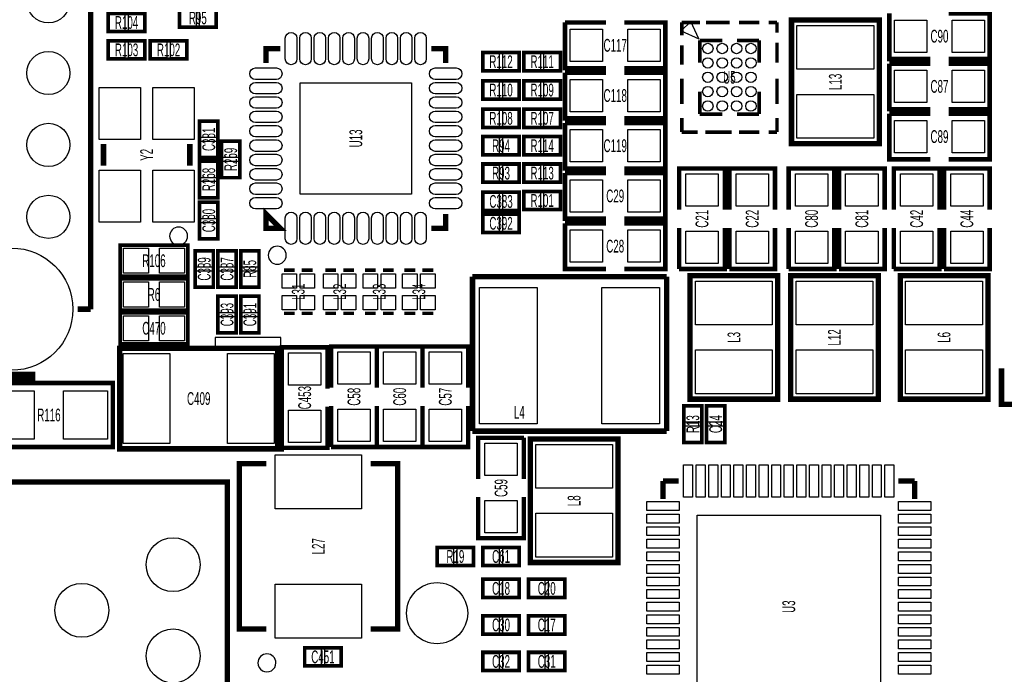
# Model space of a CAD drawing. Extents: x -11 to 103, y 0 to 58.
# Tile 3 of 16: x 13 to 40, y 12 to 31. Entities that reach past the tile are written whole.
import ezdxf
from ezdxf.enums import TextEntityAlignment as Align

# ---------------------------------------------------------------- set-up
doc = ezdxf.new("R2010")
doc.units = 0
for name, color, linetype in [('BG_SILKSCREEN_TOP', 7, 'CONTINUOUS'), ('PG_SILKSCREEN_TOP', 253, 'CONTINUOUS'), ('PIN_SOLDERMASK_TOP', 92, 'CONTINUOUS'), ('RD_SILKSCREEN_TOP', 30, 'CONTINUOUS')]:
    doc.layers.add(name, color=color, linetype=linetype)

msp = doc.modelspace()

# ---------------------------------------------------------------- linework, layer by layer
at = {"layer": 'BG_SILKSCREEN_TOP'}
msp.add_lwpolyline([(19.7866, 21.4884), (19.7866, 21.844), (17.9578, 21.844), (17.9578, 21.5138), (17.9832, 21.4884)], close=True, dxfattribs=at)
at = {"layer": 'BG_SILKSCREEN_TOP', "const_width": 0.381}
msp.add_lwpolyline([(12.954, 20.701), (11.303, 20.701)], dxfattribs=at)
at = {"layer": 'PG_SILKSCREEN_TOP'}
for points, const_width in [([(14.493773, 35.771099), (14.493773, 22.629089)], 0.150012), ([(16.9672, 30.48), (17.9832, 30.48), (17.9832, 30.988), (16.9672, 30.988), (16.9672, 30.48)], 0.1016), ([(16.002, 30.861), (14.986, 30.861), (14.986, 30.353), (16.002, 30.353), (16.002, 30.861)], 0.1016), ([(28.829, 29.337), (27.686, 29.337), (27.686, 30.607)], 0.127), ([(27.686, 30.607), (28.829, 30.607)], 0.127), ([(29.337, 30.607), (30.48, 30.607), (30.48, 29.337), (29.337, 29.337)], 0.127), ([(36.42741, 27.237182), (36.42741, 30.674818), (33.987232, 30.674818), (33.987232, 27.236928), (36.42741, 27.236928), (36.42741, 27.237182)], 0.1524), ([(37.846, 29.591), (36.703, 29.591), (36.703, 30.861)], 0.127), ([(38.354, 30.861), (39.497, 30.861), (39.497, 29.591), (38.354, 29.591)], 0.127), ([(30.933009, 30.607991), (30.933009, 30.246904)], 0.1), ([(30.933009, 30.607991), (31.44459, 30.607991)], 0.1), ([(31.606896, 30.607991), (32.262394, 30.607991)], 0.1), ([(32.529805, 30.607991), (33.0867, 30.607991)], 0.1), ([(33.582991, 30.607991), (33.350302, 30.607991)], 0.1), ([(33.582991, 30.607991), (33.582991, 30.32379)], 0.1), ([(16.002, 30.099), (14.986, 30.099), (14.986, 29.591), (16.002, 29.591), (16.002, 30.099)], 0.1016), ([(17.1704, 30.099), (16.1544, 30.099), (16.1544, 29.591), (17.1704, 29.591), (17.1704, 30.099)], 0.1016), ([(31.433008, 30.107992), (32.060693, 30.107992)], 0.1), ([(31.433008, 30.107992), (31.433008, 29.490695)], 0.1), ([(33.082992, 30.107992), (32.469607, 30.107992)], 0.1), ([(33.082992, 30.107992), (33.082992, 29.490695)], 0.1), ([(19.369303, 29.481297), (19.369303, 29.881297), (19.769303, 29.881297)], 0.150089), ([(24.369497, 29.481297), (24.369497, 29.881297), (23.969497, 29.881297)], 0.150089), ([(30.933009, 29.437406), (30.933009, 29.970298)], 0.1), ([(33.582991, 30.044212), (33.582991, 29.487393)], 0.1), ([(26.416, 29.7688), (25.4, 29.7688), (25.4, 29.2608), (26.416, 29.2608), (26.416, 29.7688)], 0.1016), ([(27.559, 29.7688), (26.543, 29.7688), (26.543, 29.2608), (27.559, 29.2608), (27.559, 29.7688)], 0.1016), ([(37.846, 28.194), (36.703, 28.194), (36.703, 29.464)], 0.127), ([(36.703, 29.464), (37.846, 29.464)], 0.127), ([(38.354, 29.464), (39.497, 29.464), (39.497, 28.194), (38.354, 28.194)], 0.127), ([(26.416, 28.9814), (25.4, 28.9814), (25.4, 28.4734), (26.416, 28.4734), (26.416, 28.9814)], 0.1016), ([(27.559, 28.9814), (26.543, 28.9814), (26.543, 28.4734), (27.559, 28.4734), (27.559, 28.9814)], 0.1016), ([(28.829, 27.94), (27.686, 27.94), (27.686, 29.21)], 0.127), ([(27.686, 29.21), (28.829, 29.21)], 0.127), ([(29.337, 29.21), (30.48, 29.21), (30.48, 27.94), (29.337, 27.94)], 0.127), ([(30.933009, 29.041903), (30.933009, 28.341904)], 0.1), ([(33.582991, 29.041903), (33.582991, 28.341904)], 0.1), ([(31.433008, 28.058008), (31.433008, 28.684093)], 0.1), ([(33.082992, 28.058008), (33.082992, 28.684093)], 0.1), ([(26.416, 28.194), (25.4, 28.194), (25.4, 27.686), (26.416, 27.686), (26.416, 28.194)], 0.1016), ([(27.559, 28.194), (26.543, 28.194), (26.543, 27.686), (27.559, 27.686), (27.559, 28.194)], 0.1016), ([(30.933009, 27.558009), (30.933009, 27.950897)], 0.1), ([(31.433008, 28.058008), (32.060693, 28.058008)], 0.1), ([(33.082992, 28.058008), (32.469607, 28.058008)], 0.1), ([(33.582991, 27.558009), (33.582991, 27.950897)], 0.1), ([(37.846, 26.797), (36.703, 26.797), (36.703, 28.067)], 0.127), ([(36.703, 28.067), (37.846, 28.067)], 0.127), ([(38.354, 28.067), (39.497, 28.067), (39.497, 26.797), (38.354, 26.797)], 0.127), ([(18.034, 26.8478), (18.034, 27.8638), (17.526, 27.8638), (17.526, 26.8478), (18.034, 26.8478)], 0.1016), ([(28.829, 26.543), (27.686, 26.543), (27.686, 27.813)], 0.127), ([(27.686, 27.813), (28.829, 27.813)], 0.127), ([(29.337, 27.813), (30.48, 27.813), (30.48, 26.543), (29.337, 26.543)], 0.127), ([(26.416, 27.432), (25.4, 27.432), (25.4, 26.924), (26.416, 26.924), (26.416, 27.432)], 0.1016), ([(27.559, 27.432), (26.543, 27.432), (26.543, 26.924), (27.559, 26.924), (27.559, 27.432)], 0.1016), ([(30.933009, 27.558009), (31.377407, 27.558009)], 0.1), ([(31.591098, 27.558009), (32.322999, 27.558009)], 0.1), ([(32.529805, 27.558009), (33.0867, 27.558009)], 0.1), ([(33.582991, 27.558009), (33.350302, 27.558009)], 0.1), ([(14.852802, 26.624001), (14.852802, 27.223999)], 0.150012), ([(17.252798, 26.624001), (17.252798, 27.223999)], 0.150012), ([(18.6436, 26.289), (18.6436, 27.305), (18.1356, 27.305), (18.1356, 26.289), (18.6436, 26.289)], 0.1016), ([(18.034, 25.7302), (18.034, 26.7462), (17.526, 26.7462), (17.526, 25.7302), (18.034, 25.7302)], 0.1016), ([(26.416, 26.67), (25.4, 26.67), (25.4, 26.162), (26.416, 26.162), (26.416, 26.67)], 0.1016), ([(27.559, 26.67), (26.543, 26.67), (26.543, 26.162), (27.559, 26.162), (27.559, 26.67)], 0.1016), ([(30.861, 25.4), (30.861, 26.543), (32.131, 26.543), (32.131, 25.4)], 0.127), ([(32.258, 25.4), (32.258, 26.543), (33.528, 26.543), (33.528, 25.4)], 0.127), ([(33.909, 25.4), (33.909, 26.543), (35.179, 26.543), (35.179, 25.4)], 0.127), ([(35.306, 25.4), (35.306, 26.543), (36.576, 26.543), (36.576, 25.4)], 0.127), ([(36.83, 25.4), (36.83, 26.543), (38.1, 26.543), (38.1, 25.4)], 0.127), ([(38.227, 25.4), (38.227, 26.543), (39.497, 26.543), (39.497, 25.4)], 0.127), ([(28.829, 25.146), (27.686, 25.146), (27.686, 26.416)], 0.127), ([(27.686, 26.416), (28.829, 26.416)], 0.127), ([(29.337, 26.416), (30.48, 26.416), (30.48, 25.146), (29.337, 25.146)], 0.127), ([(25.4, 25.3746), (26.416, 25.3746), (26.416, 25.8826), (25.4, 25.8826), (25.4, 25.3746)], 0.1016), ([(27.559, 25.908), (26.543, 25.908), (26.543, 25.4), (27.559, 25.4), (27.559, 25.908)], 0.1016), ([(17.526, 25.6032), (17.526, 24.5872), (18.034, 24.5872), (18.034, 25.6032), (17.526, 25.6032)], 0.1016), ([(19.769303, 24.881103), (19.369303, 24.881103), (19.369303, 25.281103), (19.769303, 24.881103)], 0.150089), ([(23.969497, 24.881103), (24.369497, 24.881103), (24.369497, 25.281103)], 0.150089), ([(25.4, 24.765), (26.416, 24.765), (26.416, 25.273), (25.4, 25.273), (25.4, 24.765)], 0.1016), ([(28.829, 23.749), (27.686, 23.749), (27.686, 25.019)], 0.127), ([(27.686, 25.019), (28.829, 25.019)], 0.127), ([(29.337, 25.019), (30.48, 25.019), (30.48, 23.749), (29.337, 23.749)], 0.127), ([(32.131, 24.892), (32.131, 23.749), (30.861, 23.749)], 0.127), ([(30.861, 23.749), (30.861, 24.892)], 0.127), ([(33.528, 24.892), (33.528, 23.749), (32.258, 23.749)], 0.127), ([(32.258, 23.749), (32.258, 24.892)], 0.127), ([(35.179, 24.892), (35.179, 23.749), (33.909, 23.749)], 0.127), ([(33.909, 23.749), (33.909, 24.892)], 0.127), ([(36.576, 24.892), (36.576, 23.749), (35.306, 23.749)], 0.127), ([(35.306, 23.749), (35.306, 24.892)], 0.127), ([(38.1, 24.892), (38.1, 23.749), (36.83, 23.749)], 0.127), ([(36.83, 23.749), (36.83, 24.892)], 0.127), ([(39.497, 24.892), (39.497, 23.749), (38.227, 23.749)], 0.127), ([(38.227, 23.749), (38.227, 24.892)], 0.127), ([(15.3162, 24.4094), (17.1958, 24.4094), (17.1958, 23.5458), (15.3162, 23.5458), (15.3162, 24.4094)], 0.1016), ([(17.399, 24.257), (17.399, 23.241), (17.907, 23.241), (17.907, 24.257), (17.399, 24.257)], 0.1016), ([(18.034, 24.257), (18.034, 23.241), (18.542, 23.241), (18.542, 24.257), (18.034, 24.257)], 0.1016), ([(18.669, 24.257), (18.669, 23.241), (19.177, 23.241), (19.177, 24.257), (18.669, 24.257)], 0.1016), ([(20.168083, 23.713999), (19.868083, 23.713999)], 0.1), ([(20.368082, 23.713999), (20.668082, 23.713999)], 0.1), ([(21.320658, 23.713999), (21.020659, 23.713999)], 0.1), ([(21.520658, 23.713999), (21.820657, 23.713999)], 0.1), ([(22.421317, 23.713999), (22.121317, 23.713999)], 0.1), ([(22.621316, 23.713999), (22.921316, 23.713999)], 0.1), ([(23.521975, 23.713999), (23.221975, 23.713999)], 0.1), ([(23.721974, 23.713999), (24.021974, 23.713999)], 0.1), ([(30.512995, 23.535894), (25.113005, 23.535894)], 0.1524), ([(25.113005, 23.535894), (25.113005, 19.235903)], 0.1524), ([(30.512995, 19.235903), (30.512995, 23.535894)], 0.1524), ([(31.16199, 23.562818), (31.16199, 20.125182), (33.602168, 20.125182), (33.602168, 23.563072), (31.16199, 23.563072), (31.16199, 23.562818)], 0.1524), ([(36.40201, 20.125182), (36.40201, 23.562818), (33.961832, 23.562818), (33.961832, 20.124928), (36.40201, 20.124928), (36.40201, 20.125182)], 0.1524), ([(39.45001, 20.125182), (39.45001, 23.562818), (37.009832, 23.562818), (37.009832, 20.124928), (39.45001, 20.124928), (39.45001, 20.125182)], 0.1524), ([(17.1958, 22.606), (15.3162, 22.606), (15.3162, 23.4696), (17.1958, 23.4696), (17.1958, 22.606)], 0.1016), ([(18.542, 21.971), (18.542, 22.987), (18.034, 22.987), (18.034, 21.971), (18.542, 21.971)], 0.1016), ([(19.177, 21.971), (19.177, 22.987), (18.669, 22.987), (18.669, 21.971), (19.177, 21.971)], 0.1016), ([(14.130579, 22.629089), (14.493773, 22.629089)], 0.150012), ([(17.1958, 21.6662), (15.3162, 21.6662), (15.3162, 22.5298), (17.1958, 22.5298), (17.1958, 21.6662)], 0.1016), ([(20.168083, 22.514001), (19.868083, 22.514001)], 0.1), ([(20.668082, 22.514001), (20.368082, 22.514001)], 0.1), ([(21.320658, 22.514001), (21.020659, 22.514001)], 0.1), ([(21.820657, 22.514001), (21.520658, 22.514001)], 0.1), ([(22.421317, 22.514001), (22.121317, 22.514001)], 0.1), ([(22.921316, 22.514001), (22.621316, 22.514001)], 0.1), ([(23.521975, 22.514001), (23.221975, 22.514001)], 0.1), ([(24.021974, 22.514001), (23.721974, 22.514001)], 0.1), ([(21.1836, 20.447), (21.1836, 21.59), (22.4536, 21.59), (22.4536, 20.447)], 0.127), ([(22.4536, 20.447), (22.4536, 21.59), (23.7236, 21.59), (23.7236, 20.447)], 0.127), ([(23.7236, 20.447), (23.7236, 21.59), (24.9936, 21.59), (24.9936, 20.447)], 0.127), ([(19.700596, 18.742203), (19.700596, 21.542197), (15.300604, 21.542197), (15.300604, 18.742203), (19.800595, 18.742203), (19.800595, 21.542197), (19.600596, 21.542197)], 0.150012), ([(19.812, 20.4216), (19.812, 21.5646), (21.082, 21.5646), (21.082, 20.4216)], 0.127), ([(40.825014, 19.982688), (39.825016, 19.982688), (39.825016, 20.982711)], 0.150012), ([(11.557, 20.574), (15.113, 20.574), (15.113, 18.796), (11.557, 18.796), (11.557, 20.574)], 0.127), ([(22.4536, 19.939), (22.4536, 18.796), (21.1836, 18.796)], 0.127), ([(21.1836, 18.796), (21.1836, 19.939)], 0.127), ([(23.7236, 19.939), (23.7236, 18.796), (22.4536, 18.796)], 0.127), ([(22.4536, 18.796), (22.4536, 19.939)], 0.127), ([(24.9936, 19.939), (24.9936, 18.796), (23.7236, 18.796)], 0.127), ([(23.7236, 18.796), (23.7236, 19.939)], 0.127), ([(30.988, 19.939), (30.988, 18.923), (31.496, 18.923), (31.496, 19.939), (30.988, 19.939)], 0.1016), ([(32.131, 18.923), (32.131, 19.939), (31.623, 19.939), (31.623, 18.923), (32.131, 18.923)], 0.1016), ([(21.082, 19.9136), (21.082, 18.7706), (19.812, 18.7706)], 0.127), ([(19.812, 18.7706), (19.812, 19.9136)], 0.127), ([(25.113005, 19.235903), (30.512995, 19.235903)], 0.1524), ([(25.273, 17.907), (25.273, 19.05), (26.543, 19.05)], 0.127), ([(26.543, 19.05), (26.543, 17.907)], 0.127), ([(29.16301, 15.578582), (29.16301, 19.016218), (26.722832, 19.016218), (26.722832, 15.578328), (29.16301, 15.578328), (29.16301, 15.578582)], 0.1524), ([(19.380505, 18.327827), (18.630519, 18.327827), (18.630519, 13.727836), (19.380505, 13.727836)], 0.150012), ([(22.280524, 13.727836), (23.03051, 13.727836), (23.03051, 18.327827), (22.280524, 18.327827)], 0.150012), ([(-3.000096, 1.779829), (-1.0001, 1.779829), (-1.0001, 17.819827), (18.299913, 17.819827), (18.299913, 1.779829), (-3.000096, 1.779829), (-3.000096, 17.819827), (-1.0001, 17.819827)], 0.150012), ([(30.40888, 17.85112), (30.849062, 17.85112)], 0.150114), ([(30.40888, 17.85112), (30.40888, 17.350994)], 0.150114), ([(37.40912, 17.85112), (36.959032, 17.85112)], 0.150114), ([(37.40912, 17.85112), (37.40912, 17.350994)], 0.150114), ([(26.543, 17.399), (26.543, 16.256), (25.273, 16.256), (25.273, 17.399)], 0.127), ([(24.13, 15.494), (25.146, 15.494), (25.146, 16.002), (24.13, 16.002), (24.13, 15.494)], 0.1016), ([(25.4, 15.494), (26.416, 15.494), (26.416, 16.002), (25.4, 16.002), (25.4, 15.494)], 0.1016), ([(26.416, 15.113), (25.4, 15.113), (25.4, 14.605), (26.416, 14.605), (26.416, 15.113)], 0.1016), ([(27.686, 15.113), (26.67, 15.113), (26.67, 14.605), (27.686, 14.605), (27.686, 15.113)], 0.1016), ([(26.416, 14.097), (25.4, 14.097), (25.4, 13.589), (26.416, 13.589), (26.416, 14.097)], 0.1016), ([(27.686, 14.097), (26.67, 14.097), (26.67, 13.589), (27.686, 13.589), (27.686, 14.097)], 0.1016), ([(20.447, 12.7), (21.463, 12.7), (21.463, 13.208), (20.447, 13.208), (20.447, 12.7)], 0.1016), ([(26.416, 13.081), (25.4, 13.081), (25.4, 12.573), (26.416, 12.573), (26.416, 13.081)], 0.1016), ([(27.686, 13.081), (26.67, 13.081), (26.67, 12.573), (27.686, 12.573), (27.686, 13.081)], 0.1016)]:
    msp.add_lwpolyline(points, dxfattribs=dict(at, const_width=const_width))
msp.add_lwpolyline([(31.188, 30.637988), (30.921503, 30.371491), (31.410097, 30.149394)], close=True, dxfattribs=at)
for points in [[(17.191787, 24.6634, 1), (16.69182, 24.663395, 1)], [(19.934987, 24.13, 1), (19.435002, 24.129988, 1)], [(19.646214, 12.785801, 1), (19.146186, 12.785799, 1)]]:
    msp.add_lwpolyline(points, format="xyb", close=True, dxfattribs=at)
at = {"layer": 'PIN_SOLDERMASK_TOP'}
for points in [[(16.975074, 30.508956), (16.975074, 30.959044), (17.425162, 30.959044), (17.425162, 30.508956)], [(17.525238, 30.508956), (17.525238, 30.959044), (17.975326, 30.959044), (17.975326, 30.508956)], [(15.443962, 30.832044), (15.443962, 30.381956), (14.993874, 30.381956), (14.993874, 30.832044)], [(15.994126, 30.832044), (15.994126, 30.381956), (15.544038, 30.381956), (15.544038, 30.832044)], [(36.849939, 29.776039), (36.849939, 30.675936), (37.749836, 30.675936), (37.749836, 29.776039)], [(38.450139, 29.776039), (38.450139, 30.675936), (39.350036, 30.675936), (39.350036, 29.776039)], [(27.832939, 29.522039), (27.832939, 30.421936), (28.732836, 30.421936), (28.732836, 29.522039)], [(29.433139, 29.522039), (29.433139, 30.421936), (30.333036, 30.421936), (30.333036, 29.522039)], [(36.2712, 29.30525), (34.1376, 29.30525), (34.1376, 30.52445), (36.2712, 30.52445)], [(15.443962, 30.070044), (15.443962, 29.619956), (14.993874, 29.619956), (14.993874, 30.070044)], [(15.994126, 30.070044), (15.994126, 29.619956), (15.544038, 29.619956), (15.544038, 30.070044)], [(16.612362, 30.070044), (16.612362, 29.619956), (16.162274, 29.619956), (16.162274, 30.070044)], [(17.162526, 30.070044), (17.162526, 29.619956), (16.712438, 29.619956), (16.712438, 30.070044)], [(25.857962, 29.739844), (25.857962, 29.289756), (25.407874, 29.289756), (25.407874, 29.739844)], [(26.408126, 29.739844), (26.408126, 29.289756), (25.958038, 29.289756), (25.958038, 29.739844)], [(27.000962, 29.739844), (27.000962, 29.289756), (26.550874, 29.289756), (26.550874, 29.739844)], [(27.551126, 29.739844), (27.551126, 29.289756), (27.101038, 29.289756), (27.101038, 29.739844)], [(27.832939, 28.125039), (27.832939, 29.024936), (28.732836, 29.024936), (28.732836, 28.125039)], [(29.433139, 28.125039), (29.433139, 29.024936), (30.333036, 29.024936), (30.333036, 28.125039)], [(36.849939, 28.379039), (36.849939, 29.278936), (37.749836, 29.278936), (37.749836, 28.379039)], [(38.450139, 28.379039), (38.450139, 29.278936), (39.350036, 29.278936), (39.350036, 28.379039)], [(15.877794, 27.349006), (14.727784, 27.349006), (14.727784, 28.799015), (15.877794, 28.799015)], [(17.377816, 27.349006), (16.227806, 27.349006), (16.227806, 28.799015), (17.377816, 28.799015)], [(23.419448, 25.831152), (20.319352, 25.831152), (20.319352, 28.931248), (23.419448, 28.931248)], [(25.857962, 28.952444), (25.857962, 28.502356), (25.407874, 28.502356), (25.407874, 28.952444)], [(26.408126, 28.952444), (26.408126, 28.502356), (25.958038, 28.502356), (25.958038, 28.952444)], [(27.000962, 28.952444), (27.000962, 28.502356), (26.550874, 28.502356), (26.550874, 28.952444)], [(27.551126, 28.952444), (27.551126, 28.502356), (27.101038, 28.502356), (27.101038, 28.952444)], [(36.2712, 27.38755), (34.1376, 27.38755), (34.1376, 28.60675), (36.2712, 28.60675)], [(25.857962, 28.165044), (25.857962, 27.714956), (25.407874, 27.714956), (25.407874, 28.165044)], [(26.408126, 28.165044), (26.408126, 27.714956), (25.958038, 27.714956), (25.958038, 28.165044)], [(27.000962, 28.165044), (27.000962, 27.714956), (26.550874, 27.714956), (26.550874, 28.165044)], [(27.551126, 28.165044), (27.551126, 27.714956), (27.101038, 27.714956), (27.101038, 28.165044)], [(18.005044, 27.405863), (17.554956, 27.405863), (17.554956, 27.855951), (18.005044, 27.855951)], [(36.849939, 26.982039), (36.849939, 27.881936), (37.749836, 27.881936), (37.749836, 26.982039)], [(38.450139, 26.982039), (38.450139, 27.881936), (39.350036, 27.881936), (39.350036, 26.982039)], [(25.857962, 27.403044), (25.857962, 26.952956), (25.407874, 26.952956), (25.407874, 27.403044)], [(26.408126, 27.403044), (26.408126, 26.952956), (25.958038, 26.952956), (25.958038, 27.403044)], [(27.000962, 27.403044), (27.000962, 26.952956), (26.550874, 26.952956), (26.550874, 27.403044)], [(27.551126, 27.403044), (27.551126, 26.952956), (27.101038, 26.952956), (27.101038, 27.403044)], [(27.832939, 26.728039), (27.832939, 27.627936), (28.732836, 27.627936), (28.732836, 26.728039)], [(29.433139, 26.728039), (29.433139, 27.627936), (30.333036, 27.627936), (30.333036, 26.728039)], [(18.005044, 26.855649), (17.554956, 26.855649), (17.554956, 27.305737), (18.005044, 27.305737)], [(18.614644, 26.847038), (18.164556, 26.847038), (18.164556, 27.297126), (18.614644, 27.297126)], [(18.005044, 26.288238), (17.554956, 26.288238), (17.554956, 26.738326), (18.005044, 26.738326)], [(18.614644, 26.296874), (18.164556, 26.296874), (18.164556, 26.746962), (18.614644, 26.746962)], [(25.857962, 26.641044), (25.857962, 26.190956), (25.407874, 26.190956), (25.407874, 26.641044)], [(26.408126, 26.641044), (26.408126, 26.190956), (25.958038, 26.190956), (25.958038, 26.641044)], [(27.000962, 26.641044), (27.000962, 26.190956), (26.550874, 26.190956), (26.550874, 26.641044)], [(27.551126, 26.641044), (27.551126, 26.190956), (27.101038, 26.190956), (27.101038, 26.641044)], [(15.877794, 25.048985), (14.727784, 25.048985), (14.727784, 26.498994), (15.877794, 26.498994)], [(17.377816, 25.048985), (16.227806, 25.048985), (16.227806, 26.498994), (17.377816, 26.498994)], [(31.945948, 25.496152), (31.046052, 25.496152), (31.046052, 26.396048), (31.945948, 26.396048)], [(33.342948, 25.496152), (32.443052, 25.496152), (32.443052, 26.396048), (33.342948, 26.396048)], [(34.993948, 25.496152), (34.094052, 25.496152), (34.094052, 26.396048), (34.993948, 26.396048)], [(36.390948, 25.496152), (35.491052, 25.496152), (35.491052, 26.396048), (36.390948, 26.396048)], [(37.914948, 25.496152), (37.015052, 25.496152), (37.015052, 26.396048), (37.914948, 26.396048)], [(39.311948, 25.496152), (38.412052, 25.496152), (38.412052, 26.396048), (39.311948, 26.396048)], [(18.005044, 25.738074), (17.554956, 25.738074), (17.554956, 26.188162), (18.005044, 26.188162)], [(27.832939, 25.331039), (27.832939, 26.230936), (28.732836, 26.230936), (28.732836, 25.331039)], [(29.433139, 25.331039), (29.433139, 26.230936), (30.333036, 26.230936), (30.333036, 25.331039)], [(25.407849, 25.403556), (25.407849, 25.853644), (25.857937, 25.853644), (25.857937, 25.403556)], [(25.958063, 25.403556), (25.958063, 25.853644), (26.408151, 25.853644), (26.408151, 25.403556)], [(27.000962, 25.879044), (27.000962, 25.428956), (26.550874, 25.428956), (26.550874, 25.879044)], [(27.551126, 25.879044), (27.551126, 25.428956), (27.101038, 25.428956), (27.101038, 25.879044)], [(17.554956, 25.595351), (18.005044, 25.595351), (18.005044, 25.145263), (17.554956, 25.145263)], [(25.407849, 24.793956), (25.407849, 25.244044), (25.857937, 25.244044), (25.857937, 24.793956)], [(25.958063, 24.793956), (25.958063, 25.244044), (26.408151, 25.244044), (26.408151, 24.793956)], [(17.554956, 25.045137), (18.005044, 25.045137), (18.005044, 24.595049), (17.554956, 24.595049)], [(27.832939, 23.934039), (27.832939, 24.833936), (28.732836, 24.833936), (28.732836, 23.934039)], [(29.433139, 23.934039), (29.433139, 24.833936), (30.333036, 24.833936), (30.333036, 23.934039)], [(31.945948, 23.895952), (31.046052, 23.895952), (31.046052, 24.795848), (31.945948, 24.795848)], [(33.342948, 23.895952), (32.443052, 23.895952), (32.443052, 24.795848), (33.342948, 24.795848)], [(34.993948, 23.895952), (34.094052, 23.895952), (34.094052, 24.795848), (34.993948, 24.795848)], [(36.390948, 23.895952), (35.491052, 23.895952), (35.491052, 24.795848), (36.390948, 24.795848)], [(37.914948, 23.895952), (37.015052, 23.895952), (37.015052, 24.795848), (37.914948, 24.795848)], [(39.311948, 23.895952), (38.412052, 23.895952), (38.412052, 24.795848), (39.311948, 24.795848)], [(15.405608, 23.627105), (15.405608, 24.328095), (16.106597, 24.328095), (16.106597, 23.627105)], [(16.405403, 23.627105), (16.405403, 24.328095), (17.106392, 24.328095), (17.106392, 23.627105)], [(17.427956, 24.249151), (17.878044, 24.249151), (17.878044, 23.799063), (17.427956, 23.799063)], [(18.062956, 24.249151), (18.513044, 24.249151), (18.513044, 23.799063), (18.062956, 23.799063)], [(18.697956, 24.249126), (19.148044, 24.249126), (19.148044, 23.799038), (18.697956, 23.799038)], [(17.427956, 23.698937), (17.878044, 23.698937), (17.878044, 23.248849), (17.427956, 23.248849)], [(18.062956, 23.698937), (18.513044, 23.698937), (18.513044, 23.248849), (18.062956, 23.248849)], [(18.697956, 23.698962), (19.148044, 23.698962), (19.148044, 23.248874), (18.697956, 23.248874)], [(19.818071, 23.613999), (20.21807, 23.613999), (20.21807, 23.214), (19.818071, 23.214)], [(20.318095, 23.613999), (20.718094, 23.613999), (20.718094, 23.214), (20.318095, 23.214)], [(20.970646, 23.613999), (21.370646, 23.613999), (21.370646, 23.214), (20.970646, 23.214)], [(21.470671, 23.613999), (21.87067, 23.613999), (21.87067, 23.214), (21.470671, 23.214)], [(22.071305, 23.613999), (22.471304, 23.613999), (22.471304, 23.214), (22.071305, 23.214)], [(22.571329, 23.613999), (22.971328, 23.613999), (22.971328, 23.214), (22.571329, 23.214)], [(23.171963, 23.613999), (23.571962, 23.613999), (23.571962, 23.214), (23.171963, 23.214)], [(23.671987, 23.613999), (24.071986, 23.613999), (24.071986, 23.214), (23.671987, 23.214)], [(16.106597, 23.388295), (16.106597, 22.687305), (15.405608, 22.687305), (15.405608, 23.388295)], [(17.106392, 23.388295), (17.106392, 22.687305), (16.405403, 22.687305), (16.405403, 23.388295)], [(31.3182, 23.41245), (33.4518, 23.41245), (33.4518, 22.19325), (31.3182, 22.19325)], [(36.2458, 22.19325), (34.1122, 22.19325), (34.1122, 23.41245), (36.2458, 23.41245)], [(39.2938, 22.19325), (37.1602, 22.19325), (37.1602, 23.41245), (39.2938, 23.41245)], [(19.818071, 23.014), (20.21807, 23.014), (20.21807, 22.614001), (19.818071, 22.614001)], [(20.318095, 23.014), (20.718094, 23.014), (20.718094, 22.614001), (20.318095, 22.614001)], [(20.970646, 23.014), (21.370646, 23.014), (21.370646, 22.614001), (20.970646, 22.614001)], [(21.470671, 23.014), (21.87067, 23.014), (21.87067, 22.614001), (21.470671, 22.614001)], [(22.071305, 23.014), (22.471304, 23.014), (22.471304, 22.614001), (22.071305, 22.614001)], [(22.571329, 23.014), (22.971328, 23.014), (22.971328, 22.614001), (22.571329, 22.614001)], [(23.171963, 23.014), (23.571962, 23.014), (23.571962, 22.614001), (23.171963, 22.614001)], [(23.671987, 23.014), (24.071986, 23.014), (24.071986, 22.614001), (23.671987, 22.614001)], [(26.912951, 23.236047), (26.912951, 19.435953), (25.313056, 19.435953), (25.313056, 23.236047)], [(30.312944, 23.236047), (30.312944, 19.435953), (28.713049, 19.435953), (28.713049, 23.236047)], [(18.513044, 22.529063), (18.062956, 22.529063), (18.062956, 22.979151), (18.513044, 22.979151)], [(19.148044, 22.529063), (18.697956, 22.529063), (18.697956, 22.979151), (19.148044, 22.979151)], [(16.106597, 22.448495), (16.106597, 21.747505), (15.405608, 21.747505), (15.405608, 22.448495)], [(17.106392, 22.448495), (17.106392, 21.747505), (16.405403, 21.747505), (16.405403, 22.448495)], [(18.513044, 21.978849), (18.062956, 21.978849), (18.062956, 22.428937), (18.513044, 22.428937)], [(19.148044, 21.978849), (18.697956, 21.978849), (18.697956, 22.428937), (19.148044, 22.428937)], [(16.700589, 21.392197), (16.700589, 18.892202), (15.400591, 18.892202), (15.400591, 21.392197)], [(19.600608, 21.392197), (19.600608, 18.892202), (18.300611, 18.892202), (18.300611, 21.392197)], [(20.896948, 20.517752), (19.997052, 20.517752), (19.997052, 21.417648), (20.896948, 21.417648)], [(22.268548, 20.543152), (21.368652, 20.543152), (21.368652, 21.443048), (22.268548, 21.443048)], [(23.538548, 20.543152), (22.638652, 20.543152), (22.638652, 21.443048), (23.538548, 21.443048)], [(24.808548, 20.543152), (23.908652, 20.543152), (23.908652, 21.443048), (24.808548, 21.443048)], [(31.3182, 21.49475), (33.4518, 21.49475), (33.4518, 20.27555), (31.3182, 20.27555)], [(36.2458, 20.27555), (34.1122, 20.27555), (34.1122, 21.49475), (36.2458, 21.49475)], [(39.2938, 20.27555), (37.1602, 20.27555), (37.1602, 21.49475), (39.2938, 21.49475)], [(11.7094, 19.0119), (11.7094, 20.3581), (12.9286, 20.3581), (12.9286, 19.0119)], [(13.7414, 19.0119), (13.7414, 20.3581), (14.9606, 20.3581), (14.9606, 19.0119)], [(20.896948, 18.917552), (19.997052, 18.917552), (19.997052, 19.817448), (20.896948, 19.817448)], [(22.268548, 18.942952), (21.368652, 18.942952), (21.368652, 19.842848), (22.268548, 19.842848)], [(23.538548, 18.942952), (22.638652, 18.942952), (22.638652, 19.842848), (23.538548, 19.842848)], [(24.808548, 18.942952), (23.908652, 18.942952), (23.908652, 19.842848), (24.808548, 19.842848)], [(31.016956, 19.931126), (31.467044, 19.931126), (31.467044, 19.481038), (31.016956, 19.481038)], [(32.102044, 19.481063), (31.651956, 19.481063), (31.651956, 19.931151), (32.102044, 19.931151)], [(31.016956, 19.380962), (31.467044, 19.380962), (31.467044, 18.930874), (31.016956, 18.930874)], [(32.102044, 18.930849), (31.651956, 18.930849), (31.651956, 19.380937), (32.102044, 19.380937)], [(25.458052, 18.903048), (26.357948, 18.903048), (26.357948, 18.003152), (25.458052, 18.003152)], [(29.0068, 17.64665), (26.8732, 17.64665), (26.8732, 18.86585), (29.0068, 18.86585)], [(22.030512, 17.07788), (19.630517, 17.07788), (19.630517, 18.577979), (22.030512, 18.577979)], [(31.233351, 17.401515), (30.984457, 17.401515), (30.984457, 18.300725), (31.233351, 18.300725)], [(31.583363, 17.401515), (31.334469, 17.401515), (31.334469, 18.300725), (31.583363, 18.300725)], [(31.933375, 17.401515), (31.684481, 17.401515), (31.684481, 18.300725), (31.933375, 18.300725)], [(32.283387, 17.401515), (32.034493, 17.401515), (32.034493, 18.300725), (32.283387, 18.300725)], [(32.633399, 17.401515), (32.384505, 17.401515), (32.384505, 18.300725), (32.633399, 18.300725)], [(32.983411, 17.401515), (32.734517, 17.401515), (32.734517, 18.300725), (32.983411, 18.300725)], [(33.333423, 17.401515), (33.084529, 17.401515), (33.084529, 18.300725), (33.333423, 18.300725)], [(33.683435, 17.401515), (33.434541, 17.401515), (33.434541, 18.300725), (33.683435, 18.300725)], [(34.033447, 17.401515), (33.784553, 17.401515), (33.784553, 18.300725), (34.033447, 18.300725)], [(34.383459, 17.401515), (34.134565, 17.401515), (34.134565, 18.300725), (34.383459, 18.300725)], [(34.733471, 17.401515), (34.484577, 17.401515), (34.484577, 18.300725), (34.733471, 18.300725)], [(35.083483, 17.401515), (34.834589, 17.401515), (34.834589, 18.300725), (35.083483, 18.300725)], [(35.433495, 17.401515), (35.184601, 17.401515), (35.184601, 18.300725), (35.433495, 18.300725)], [(35.783507, 17.401515), (35.534613, 17.401515), (35.534613, 18.300725), (35.783507, 18.300725)], [(36.133519, 17.401515), (35.884625, 17.401515), (35.884625, 18.300725), (36.133519, 18.300725)], [(36.483531, 17.401515), (36.234637, 17.401515), (36.234637, 18.300725), (36.483531, 18.300725)], [(36.833543, 17.401515), (36.584649, 17.401515), (36.584649, 18.300725), (36.833543, 18.300725)], [(25.458052, 17.302848), (26.357948, 17.302848), (26.357948, 16.402952), (25.458052, 16.402952)], [(30.858485, 17.026649), (29.959275, 17.026649), (29.959275, 17.275543), (30.858485, 17.275543)], [(37.858725, 17.026649), (36.959515, 17.026649), (36.959515, 17.275543), (37.858725, 17.275543)], [(29.0068, 15.72895), (26.8732, 15.72895), (26.8732, 16.94815), (29.0068, 16.94815)], [(30.858485, 16.676637), (29.959275, 16.676637), (29.959275, 16.925531), (30.858485, 16.925531)], [(36.459046, 11.800954), (31.358954, 11.800954), (31.358954, 16.901046), (36.459046, 16.901046)], [(37.858725, 16.676637), (36.959515, 16.676637), (36.959515, 16.925531), (37.858725, 16.925531)], [(30.858485, 16.326625), (29.959275, 16.326625), (29.959275, 16.575519), (30.858485, 16.575519)], [(37.858725, 16.326625), (36.959515, 16.326625), (36.959515, 16.575519), (37.858725, 16.575519)], [(30.858485, 15.976613), (29.959275, 15.976613), (29.959275, 16.225507), (30.858485, 16.225507)], [(37.858725, 15.976613), (36.959515, 15.976613), (36.959515, 16.225507), (37.858725, 16.225507)], [(24.137874, 15.522956), (24.137874, 15.973044), (24.587962, 15.973044), (24.587962, 15.522956)], [(24.688038, 15.522956), (24.688038, 15.973044), (25.138126, 15.973044), (25.138126, 15.522956)], [(25.407849, 15.522956), (25.407849, 15.973044), (25.857937, 15.973044), (25.857937, 15.522956)], [(25.958063, 15.522956), (25.958063, 15.973044), (26.408151, 15.973044), (26.408151, 15.522956)], [(30.858485, 15.626601), (29.959275, 15.626601), (29.959275, 15.875495), (30.858485, 15.875495)], [(37.858725, 15.626601), (36.959515, 15.626601), (36.959515, 15.875495), (37.858725, 15.875495)], [(30.858485, 15.276589), (29.959275, 15.276589), (29.959275, 15.525483), (30.858485, 15.525483)], [(37.858725, 15.276589), (36.959515, 15.276589), (36.959515, 15.525483), (37.858725, 15.525483)], [(25.857937, 15.084044), (25.857937, 14.633956), (25.407849, 14.633956), (25.407849, 15.084044)], [(26.408151, 15.084044), (26.408151, 14.633956), (25.958063, 14.633956), (25.958063, 15.084044)], [(27.127937, 15.084044), (27.127937, 14.633956), (26.677849, 14.633956), (26.677849, 15.084044)], [(27.678151, 15.084044), (27.678151, 14.633956), (27.228063, 14.633956), (27.228063, 15.084044)], [(30.858485, 14.926577), (29.959275, 14.926577), (29.959275, 15.175471), (30.858485, 15.175471)], [(37.858725, 14.926577), (36.959515, 14.926577), (36.959515, 15.175471), (37.858725, 15.175471)], [(22.030512, 13.477684), (19.630517, 13.477684), (19.630517, 14.977783), (22.030512, 14.977783)], [(30.858485, 14.576565), (29.959275, 14.576565), (29.959275, 14.825459), (30.858485, 14.825459)], [(37.858725, 14.576565), (36.959515, 14.576565), (36.959515, 14.825459), (37.858725, 14.825459)], [(30.858485, 14.226553), (29.959275, 14.226553), (29.959275, 14.475447), (30.858485, 14.475447)], [(37.858725, 14.226553), (36.959515, 14.226553), (36.959515, 14.475447), (37.858725, 14.475447)], [(25.857937, 14.068044), (25.857937, 13.617956), (25.407849, 13.617956), (25.407849, 14.068044)], [(26.408151, 14.068044), (26.408151, 13.617956), (25.958063, 13.617956), (25.958063, 14.068044)], [(27.127937, 14.068044), (27.127937, 13.617956), (26.677849, 13.617956), (26.677849, 14.068044)], [(27.678151, 14.068044), (27.678151, 13.617956), (27.228063, 13.617956), (27.228063, 14.068044)], [(30.858485, 13.876541), (29.959275, 13.876541), (29.959275, 14.125435), (30.858485, 14.125435)], [(37.858725, 13.876541), (36.959515, 13.876541), (36.959515, 14.125435), (37.858725, 14.125435)], [(30.858485, 13.526529), (29.959275, 13.526529), (29.959275, 13.775423), (30.858485, 13.775423)], [(37.858725, 13.526529), (36.959515, 13.526529), (36.959515, 13.775423), (37.858725, 13.775423)], [(30.858485, 13.176517), (29.959275, 13.176517), (29.959275, 13.425411), (30.858485, 13.425411)], [(37.858725, 13.176517), (36.959515, 13.176517), (36.959515, 13.425411), (37.858725, 13.425411)], [(20.454849, 12.728956), (20.454849, 13.179044), (20.904937, 13.179044), (20.904937, 12.728956)], [(21.005063, 12.728956), (21.005063, 13.179044), (21.455151, 13.179044), (21.455151, 12.728956)], [(25.857937, 13.052044), (25.857937, 12.601956), (25.407849, 12.601956), (25.407849, 13.052044)], [(26.408151, 13.052044), (26.408151, 12.601956), (25.958063, 12.601956), (25.958063, 13.052044)], [(27.127937, 13.052044), (27.127937, 12.601956), (26.677849, 12.601956), (26.677849, 13.052044)], [(27.678151, 13.052044), (27.678151, 12.601956), (27.228063, 12.601956), (27.228063, 13.052044)], [(30.858485, 12.826505), (29.959275, 12.826505), (29.959275, 13.075399), (30.858485, 13.075399)], [(37.858725, 12.826505), (36.959515, 12.826505), (36.959515, 13.075399), (37.858725, 13.075399)], [(30.858485, 12.476493), (29.959275, 12.476493), (29.959275, 12.725387), (30.858485, 12.725387)], [(37.858725, 12.476493), (36.959515, 12.476493), (36.959515, 12.725387), (37.858725, 12.725387)]]:
    msp.add_lwpolyline(points, close=True, dxfattribs=at)
for points in [[(20.229297, 30.17125), (20.229297, 29.591343, -1), (19.909307, 29.591343), (19.909307, 30.17125, -1)], [(20.629397, 30.17125), (20.629397, 29.591343, -1), (20.309408, 29.591343), (20.309408, 30.17125, -1)], [(21.029397, 30.17125), (21.029397, 29.591343, -1), (20.709407, 29.591343), (20.709407, 30.17125, -1)], [(21.429497, 30.17125), (21.429497, 29.591343, -1), (21.109508, 29.591343), (21.109508, 30.17125, -1)], [(21.829497, 30.17125), (21.829497, 29.591343, -1), (21.509507, 29.591343), (21.509507, 30.17125, -1)], [(22.229293, 30.17125), (22.229293, 29.591343, -1), (21.909303, 29.591343), (21.909303, 30.17125, -1)], [(22.629292, 30.17125), (22.629292, 29.591343, -1), (22.309303, 29.591343), (22.309303, 30.17125, -1)], [(23.029393, 30.17125), (23.029393, 29.591343, -1), (22.709403, 29.591343), (22.709403, 30.17125, -1)], [(23.429392, 30.17125), (23.429392, 29.591343, -1), (23.109403, 29.591343), (23.109403, 30.17125, -1)], [(23.829493, 30.17125), (23.829493, 29.591343, -1), (23.509503, 29.591343), (23.509503, 30.17125, -1)], [(19.07935, 29.341293), (19.659257, 29.341293, -1), (19.659257, 29.021303), (19.07935, 29.021303, -1)], [(24.079543, 29.341293), (24.65945, 29.341293, -1), (24.65945, 29.021303), (24.079543, 29.021303, -1)], [(19.07935, 28.941192), (19.659257, 28.941192, -1), (19.659257, 28.621203), (19.07935, 28.621203, -1)], [(24.079543, 28.941192), (24.65945, 28.941192, -1), (24.65945, 28.621203), (24.079543, 28.621203, -1)], [(19.07935, 28.541193), (19.659257, 28.541193, -1), (19.659257, 28.221203), (19.07935, 28.221203, -1)], [(24.079543, 28.541193), (24.65945, 28.541193, -1), (24.65945, 28.221203), (24.079543, 28.221203, -1)], [(19.07935, 28.141092), (19.659257, 28.141092, -1), (19.659257, 27.821103), (19.07935, 27.821103, -1)], [(24.079543, 28.141092), (24.65945, 28.141092, -1), (24.65945, 27.821103), (24.079543, 27.821103, -1)], [(19.07935, 27.741093), (19.659257, 27.741093, -1), (19.659257, 27.421103), (19.07935, 27.421103, -1)], [(24.079543, 27.741093), (24.65945, 27.741093, -1), (24.65945, 27.421103), (24.079543, 27.421103, -1)], [(19.07935, 27.341297), (19.659257, 27.341297, -1), (19.659257, 27.021307), (19.07935, 27.021307, -1)], [(24.079543, 27.341297), (24.65945, 27.341297, -1), (24.65945, 27.021307), (24.079543, 27.021307, -1)], [(19.07935, 26.941297), (19.659257, 26.941297, -1), (19.659257, 26.621308), (19.07935, 26.621308, -1)], [(24.079543, 26.941297), (24.65945, 26.941297, -1), (24.65945, 26.621308), (24.079543, 26.621308, -1)], [(19.07935, 26.541197), (19.659257, 26.541197, -1), (19.659257, 26.221207), (19.07935, 26.221207, -1)], [(24.079543, 26.541197), (24.65945, 26.541197, -1), (24.65945, 26.221207), (24.079543, 26.221207, -1)], [(19.07935, 26.141197), (19.659257, 26.141197, -1), (19.659257, 25.821208), (19.07935, 25.821208, -1)], [(24.079543, 26.141197), (24.65945, 26.141197, -1), (24.65945, 25.821208), (24.079543, 25.821208, -1)], [(19.07935, 25.741097), (19.659257, 25.741097, -1), (19.659257, 25.421107), (19.07935, 25.421107, -1)], [(24.079543, 25.741097), (24.65945, 25.741097, -1), (24.65945, 25.421107), (24.079543, 25.421107, -1)], [(20.229297, 25.171057), (20.229297, 24.59115, -1), (19.909307, 24.59115), (19.909307, 25.171057, -1)], [(20.629397, 25.171057), (20.629397, 24.59115, -1), (20.309408, 24.59115), (20.309408, 25.171057, -1)], [(21.029397, 25.171057), (21.029397, 24.59115, -1), (20.709407, 24.59115), (20.709407, 25.171057, -1)], [(21.429497, 25.171057), (21.429497, 24.59115, -1), (21.109508, 24.59115), (21.109508, 25.171057, -1)], [(21.829497, 25.171057), (21.829497, 24.59115, -1), (21.509507, 24.59115), (21.509507, 25.171057, -1)], [(22.229293, 25.171057), (22.229293, 24.59115, -1), (21.909303, 24.59115), (21.909303, 25.171057, -1)], [(22.629292, 25.171057), (22.629292, 24.59115, -1), (22.309303, 24.59115), (22.309303, 25.171057, -1)], [(23.029393, 25.171057), (23.029393, 24.59115, -1), (22.709403, 24.59115), (22.709403, 25.171057, -1)], [(23.429392, 25.171057), (23.429392, 24.59115, -1), (23.109403, 24.59115), (23.109403, 25.171057, -1)], [(23.829493, 25.171057), (23.829493, 24.59115, -1), (23.509503, 24.59115), (23.509503, 25.171057, -1)]]:
    msp.add_lwpolyline(points, format="xyb", close=True, dxfattribs=at)
for centre, radius in [((13.320268, 31.199099), 0.599999), ((31.658103, 29.8831), 0.145047), ((32.058102, 29.8831), 0.145047), ((32.457898, 29.8831), 0.145047), ((32.857897, 29.8831), 0.145047), ((13.320268, 29.200094), 0.599999), ((31.658103, 29.482999), 0.145047), ((32.058102, 29.482999), 0.145047), ((32.457898, 29.482999), 0.145047), ((32.857897, 29.482999), 0.145047), ((31.658103, 29.083), 0.145047), ((32.058102, 29.083), 0.145047), ((32.457898, 29.083), 0.145047), ((32.857897, 29.083), 0.145047), ((31.658103, 28.683001), 0.145047), ((32.058102, 28.683001), 0.145047), ((32.457898, 28.683001), 0.145047), ((32.857897, 28.683001), 0.145047), ((31.658103, 28.2829), 0.145047), ((32.058102, 28.2829), 0.145047), ((32.457898, 28.2829), 0.145047), ((32.857897, 28.2829), 0.145047), ((13.320268, 27.201089), 0.599999), ((13.320268, 25.199594), 0.599999), ((12.299163, 22.629089), 1.700555), ((16.789908, 15.519933), 0.749999), ((14.249908, 14.249933), 0.749999), ((24.13, 14.17), 0.849998), ((16.789908, 12.979933), 0.749999)]:
    msp.add_circle(centre, radius, dxfattribs=at)

# ---------------------------------------------------------------- texts
at = {"layer": 'RD_SILKSCREEN_TOP', "width": 0.571429}
for s, p in [('R104', (15.494, 30.4292)), ('R95', (17.4752, 30.5562)), ('C90', (38.1, 30.0482)), ('C117', (29.083, 29.7942)), ('R103', (15.494, 29.6672)), ('R102', (16.6624, 29.6672)), ('R112', (25.908, 29.337)), ('R111', (27.051, 29.337)), ('U5', (32.258, 28.9052)), ('R110', (25.908, 28.5496)), ('R109', (27.051, 28.5496)), ('C118', (29.083, 28.3972)), ('C87', (38.1, 28.6512)), ('R108', (25.908, 27.7622)), ('R107', (27.051, 27.7622)), ('C89', (38.1, 27.2542)), ('R94', (25.908, 27.0002)), ('R114', (27.051, 27.0002)), ('C119', (29.083, 27.0002)), ('R93', (25.908, 26.2382)), ('R113', (27.051, 26.2382)), ('C383', (25.908, 25.4508)), ('R101', (27.051, 25.4762)), ('C29', (29.083, 25.6032)), ('C392', (25.908, 24.8412)), ('C28', (29.083, 24.2062)), ('R106', (16.256, 23.7998)), ('R6', (16.256, 22.86)), ('C470', (16.256, 21.9202)), ('C409', (17.5006, 19.9644)), ('R116', (13.335, 19.5072)), ('L4', (26.416, 19.5834)), ('R19', (24.638, 15.5702)), ('C61', (25.908, 15.5702)), ('C18', (25.908, 14.6812)), ('C20', (27.178, 14.6812)), ('C30', (25.908, 13.6652)), ('C17', (27.178, 13.6652)), ('C451', (20.955, 12.7762)), ('C32', (25.908, 12.6492)), ('C31', (27.178, 12.6492))]:
    msp.add_text(s, height=0.3556, dxfattribs=at).set_placement(p, align=Align.CENTER)
for s, p in [('L13', (35.3822, 28.955848)), ('C381', (17.9578, 27.355648)), ('U13', (22.0472, 27.381048)), ('Y2', (16.2306, 26.923848)), ('R269', (18.5674, 26.796848)), ('R268', (17.9578, 26.238048)), ('C380', (17.9578, 25.095048)), ('C21', (31.6738, 25.145848)), ('C22', (33.0708, 25.145848)), ('C80', (34.7218, 25.145848)), ('C81', (36.1188, 25.145848)), ('C42', (37.6428, 25.145848)), ('C44', (39.0398, 25.145848)), ('C389', (17.8308, 23.748848)), ('C387', (18.4658, 23.748848)), ('R85', (19.1008, 23.748848)), ('L31', (20.445882, 23.113848)), ('L32', (21.598458, 23.113848)), ('L33', (22.699116, 23.113848)), ('L34', (23.799775, 23.113848)), ('C393', (18.4658, 22.478848)), ('C391', (19.1008, 22.478848)), ('L3', (32.5628, 21.843848)), ('L12', (35.3568, 21.843848)), ('L6', (38.4048, 21.843848)), ('C453', (20.6248, 20.167448)), ('C58', (21.9964, 20.192848)), ('C60', (23.2664, 20.192848)), ('C57', (24.5364, 20.192848)), ('R13', (31.4198, 19.430848)), ('C24', (32.0548, 19.430848)), ('C59', (26.0858, 17.652848)), ('L8', (28.1178, 17.297248)), ('L27', (21.0058, 16.030194)), ('U3', (34.0868, 14.350848))]:
    msp.add_text(s, height=0.3556, rotation=90, dxfattribs=at).set_placement(p, align=Align.CENTER)

doc.saveas('drawing.dxf')
